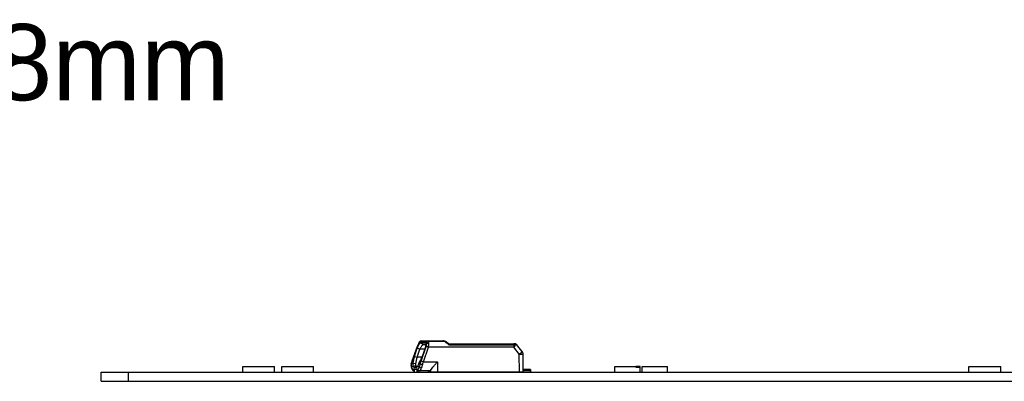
# Model space of a CAD drawing. Header units: millimetres. Extents: x 16 to 406, y 5 to 285.
# Tile 4 of 14: x 60 to 114, y 153 to 173. Entities that reach past the tile are written whole.
import ezdxf
from ezdxf.entities.mleader import LeaderData, LeaderLine
from ezdxf.math import Vec2, Vec3

# ---------------------------------------------------------------- set-up
doc = ezdxf.new("R2010")
doc.units = ezdxf.units.MM
doc.layers.add('Default', color=7, linetype='Continuous')
doc.layers.add('LINLED_280X28MM_', color=7, linetype='Continuous')

# ---------------------------------------------------------------- blocks, each defined once
blk = doc.blocks.new('_DOT')
at = {"color": 0}
blk.add_line((0, 0), (-1, 0), dxfattribs=at)
at = {"color": 0, "const_width": 0.333}
blk.add_lwpolyline([(-0.1665, 0, 1), (0.1665, 0, 1)], format="xyb", close=True, dxfattribs=at)
blk = doc.blocks.new('SE2')
at = {"layer": 'LINLED_280X28MM_', "color": 7, "linetype": 'Continuous'}
for p, q in [((82.547, 155.257), (82.133, 155.257)), ((82.206, 155.23), (82.341, 155.127)), ((82.206, 155.23), (82.455, 155.23)), ((82.223, 155.323), (82.637, 155.323)), ((82.341, 155.127), (82.485, 155.127)), ((82.485, 155.126), (82.341, 155.127)), ((82.476, 155.214), (82.455, 155.23)), ((82.637, 155.323), (82.637, 155.323)), ((82.637, 155.323), (83.421, 155.323)), ((83.439, 155.301), (82.655, 155.301)), ((83.751, 155.117), (87.353, 155.117)), ((83.752, 155.173), (83.753, 155.173)), ((83.753, 155.173), (87.327, 155.173)), ((87.327, 155.173), (87.388, 155.173)), ((87.327, 155.173), (87.394, 155.173)), ((87.394, 155.173), (87.388, 155.173)), ((87.472, 155.136), (87.472, 155.136)), ((87.773, 154.762), (87.472, 155.136)), ((81.997, 155.009), (81.717, 154.21)), ((82.001, 155.01), (81.721, 154.211)), ((81.853, 154.473), (82.01, 154.924)), ((82.003, 154.423), (82.16, 154.873)), ((82.16, 154.873), (82.01, 154.924)), ((82.42, 154.873), (82.16, 154.873)), ((82.23, 154.211), (82.506, 155.01)), ((82.438, 154.924), (82.281, 154.473)), ((82.349, 154.177), (82.625, 154.976)), ((82.624, 154.998), (87.305, 154.998)), ((87.306, 154.976), (82.625, 154.976)), ((87.306, 154.976), (87.628, 154.576)), ((87.636, 153.623), (87.629, 154.576)), ((87.85, 153.623), (87.84, 154.577)), ((81.682, 154.082), (81.763, 154.082)), ((81.717, 154.21), (81.717, 154.21)), ((81.909, 154.065), (81.763, 154.08)), ((81.853, 154.473), (82.003, 154.423)), ((82.263, 154.423), (82.003, 154.423)), ((82.099, 154.082), (82.179, 154.082)), ((82.349, 154.177), (83.118, 154.177)), ((83.118, 154.177), (83.119, 153.623)), ((64.597, 153.598), (66.097, 153.598)), ((64.597, 153.098), (64.597, 153.598)), ((66.097, 153.598), (202.597, 153.598)), ((66.097, 153.098), (66.097, 153.598)), ((72.397, 153.923), (74.147, 153.923)), ((72.397, 153.598), (72.397, 153.923)), ((74.147, 153.598), (74.147, 153.923)), ((74.547, 153.923), (76.297, 153.923)), ((74.547, 153.598), (74.547, 153.923)), ((76.297, 153.598), (76.297, 153.923)), ((81.676, 153.911), (81.785, 153.911)), ((81.764, 153.773), (82.039, 153.773)), ((81.935, 153.957), (81.785, 153.911)), ((82.005, 153.761), (81.8, 153.761)), ((82.007, 153.748), (81.842, 153.748)), ((81.842, 153.748), (81.842, 153.648)), ((81.856, 153.598), (81.842, 153.648)), ((81.994, 153.915), (81.851, 153.864)), ((81.953, 153.864), (81.851, 153.864)), ((81.953, 153.864), (81.987, 153.876)), ((82.02, 153.915), (81.994, 153.915)), ((82.02, 153.915), (81.994, 153.915)), ((82.01, 153.648), (81.995, 153.598)), ((82.01, 153.648), (82.01, 153.74)), ((82.018, 153.911), (82.128, 153.911)), ((82.089, 153.674), (82.089, 153.673)), ((82.1, 153.673), (82.089, 153.673)), ((82.135, 153.673), (82.1, 153.673)), ((82.685, 153.673), (82.135, 153.673)), ((82.624, 153.623), (82.639, 153.673)), ((82.624, 153.623), (82.745, 153.623)), ((82.744, 153.717), (82.745, 153.623)), ((82.745, 153.623), (83.119, 153.623)), ((82.808, 153.598), (82.815, 153.623)), ((83.119, 153.623), (87.636, 153.623)), ((83.19, 153.623), (83.214, 153.598)), ((83.263, 153.623), (83.263, 153.598)), ((83.659, 153.617), (83.657, 153.623)), ((87.262, 153.623), (87.255, 153.598)), ((87.636, 153.623), (87.85, 153.623)), ((88.185, 153.748), (87.849, 153.748)), ((88.185, 153.673), (87.85, 153.673)), ((88.25, 153.748), (88.185, 153.748)), ((88.185, 153.673), (88.185, 153.748)), ((88.235, 153.598), (88.25, 153.648)), ((88.25, 153.748), (88.25, 153.648)), ((92.897, 153.923), (94.047, 153.923)), ((92.897, 153.598), (92.897, 153.923)), ((94.297, 153.923), (94.047, 153.923)), ((94.047, 153.873), (94.047, 153.923)), ((94.047, 153.873), (94.297, 153.873)), ((94.297, 153.873), (94.297, 153.923)), ((94.297, 153.598), (94.297, 153.873)), ((94.397, 153.923), (95.797, 153.923)), ((94.397, 153.598), (94.397, 153.923)), ((95.797, 153.598), (95.797, 153.923)), ((112.397, 153.923), (114.147, 153.923)), ((112.397, 153.598), (112.397, 153.923)), ((114.147, 153.598), (114.147, 153.923)), ((64.597, 153.098), (66.097, 153.098)), ((66.097, 153.098), (202.597, 153.098))]:
    blk.add_line(p, q, dxfattribs=at)
for centre, radius, start, end in [((83.56, 154.367), 1.688, 151.6352, 157.5262), ((83.481, 154.397), 1.601, 151.7, 157.5013), ((82.954, 154.684), 1.001, 145.0707, 151.8722), ((83.036, 154.653), 1.093, 144.9565, 151.8531), ((83.025, 154.657), 1.08, 144.9288, 151.8133), ((82.223, 155.223), 0.1, 90.0013, 144.69), ((81.288, 155.356), 1.267, 344.1263, 350.9146), ((81.922, 155.258), 0.625, 350.6229, 359.9466), ((82.618, 155.046), 0.136, 75.1423, 125.8225), ((82.636, 155.193), 0.11, 79.7632, 144.1007), ((81.183, 155.318), 1.477, 347.5024, 354.5391), ((81.912, 155.253), 0.744, 354.1375, 3.6661), ((83.416, 154.993), 0.33, 83.8836, 89.1128), ((83.431, 155.083), 0.218, 53.1673, 87.8137), ((83.414, 154.978), 0.345, 58.8273, 83.7859), ((83.416, 154.993), 0.33, 82.4582, 82.8643), ((80.407, 150.777), 5.48, 52.3903, 54.8602), ((80.954, 150.857), 5.144, 57.0245, 59.1821), ((80.868, 150.718), 5.308, 57.0712, 59.1358), ((83.573, 155.15), 0.181, 349.5637, 6.9886), ((87.342, 154.957), 0.161, 71.6353, 85.8105), ((87.395, 155.074), 0.0986, 38.5244, 82.6663), ((82.091, 154.975), 0.1, 157.8119, 160.6784), ((86.971, 154.975), 0.335, 0.1541, 3.899), ((87.54, 154.574), 0.3, 0.6243, 38.8336), ((82.042, 153.978), 0.378, 165.7015, 194.2906), ((82.04, 153.983), 0.371, 164.6374, 191.3008), ((83.216, 153.682), 1.589, 160.5637, 165.8242), ((82.06, 154.033), 0.301, 170.9239, 204.0503), ((83.262, 153.944), 1.505, 159.4261, 174.767), ((82.108, 154.057), 0.2, 177.4687, 209.6817), ((83.478, 153.843), 1.585, 158.5361, 171.9391), ((83.445, 153.341), 1.536, 151.1932, 158.2194), ((80.362, 155.127), 2.028, 328.9371, 341.183), ((82.991, 153.743), 0.879, 157.3849, 169.0267), ((82.154, 153.709), 0.508, 67.3724, 81.3639), ((80.743, 154.61), 1.664, 339.0915, 344.94), ((83.816, 153.465), 1.616, 160.0543, 166.3921), ((82.511, 152.849), 1.034, 46.4795, 48.5313)]:
    blk.add_arc(centre, radius, start, end, dxfattribs=at)
for centre, major_axis, ratio, start_param, end_param in [((82.223, 155.223), (0, 0.1), 0.956303, 0, 1.221699), ((82.637, 155.223), (0, 0.1), 0.956305, 0.000004, 1.221713), ((82.637, 155.223), (0, -0.1), 0.292372, 2.462201, 3.141775), ((87.327, 155.073), (0, 0.1), 0.292372, 5.172941, 6.283183), ((87.327, 155.073), (0, -0.1), 0.700112, 1.946336, 3.141593), ((82.091, 154.975), (0.0944, -0.0331), 0.092152, 2.862053, 3.141593), ((82.596, 154.975), (0.0945, -0.0327), 0.107836, 1.293744, 2.861584), ((82.596, 154.975), (0, 0.1), 0.292372, 4.721048, 4.941921), ((87.54, 154.574), (-0.234, -0.188), 0.181536, 1.808482, 3.141593), ((87.54, 154.574), (-0.3, -0.003), 0.005794, 3.141593, 4.412742), ((81.852, 154.207), (-0.16, -0.421), 0.274914, 4.80804, 5.11815), ((82.097, 154.207), (0.16, 0.421), 0.273902, 4.515417, 4.825051), ((82.269, 154.047), (-0.0914, 0.0406), 0.188039, 0.283581, 1.96202), ((81.772, 153.911), (0.0969, 0.0246), 0.627575, 2.756777, 3.141298), ((81.764, 154.173), (0, -0.4), 0.292372, 5.428014, 6.283185), ((81.86, 153.773), (0, 0.1), 0.956305, 1.570796, 2.948915), ((81.851, 154.423), (0, 0.559), 0.292372, 2.730404, 3.141593), ((81.895, 153.773), (0.0059, 0.0998), 0.956014, 1.752954, 2.609883), ((81.994, 154.423), (0, -0.508), 0.292372, 5.872097, 6.283185), ((81.953, 154.423), (0, -0.559), 0.292372, 0, 0.411032), ((82.1, 153.773), (0.0059, -0.0998), 0.956014, 4.780887, 6.226356), ((82.052, 153.548), (0.1, 0.1), 0.739961, 0.637045, 1.280546), ((82.039, 154.173), (0, 0.4), 0.292372, 3.141593, 3.997018), ((82.135, 153.773), (0, -0.1), 0.956305, 4.712389, 6.283184), ((82.223, 153.911), (0.0969, -0.0246), 0.627575, 3.526536, 5.097359), ((82.135, 154.173), (0, 0.5), 0.292372, 3.141593, 3.996546), ((82.685, 154.173), (0, -0.5), 0.292372, 0, 0.420243), ((83.56, 153.898), (0, 0.3), 0.956305, 3.141593, 3.495831), ((87.028, 153.898), (0.241, -0.241), 0.739961, 5.235002, 5.64614), ((87.255, 153.898), (0, -0.3), 0.956305, 5.872047, 6.283185), ((88.149, 153.548), (-0.1, -0.1), 0.739961, 3.135137, 3.778638)]:
    blk.add_ellipse(centre, major_axis=major_axis, ratio=ratio, start_param=start_param, end_param=end_param, dxfattribs=at)
for points, degree, knots in [([(82.01, 154.924), (82.056, 155.051), (82.112, 155.14), (82.169, 155.229), (82.206, 155.23)], 2, [0, 0, 0, 0.5, 0.5, 1, 1, 1]), ([(82.341, 155.127), (82.338, 155.127), (82.331, 155.126), (82.318, 155.12), (82.305, 155.109), (82.29, 155.095), (82.274, 155.076), (82.252, 155.047), (82.223, 155.002), (82.191, 154.939), (82.17, 154.895), (82.16, 154.873)], 3, [0, 0, 0, 0, 0.076243, 0.154, 0.233466, 0.314826, 0.398252, 0.483904, 0.652499, 0.824381, 1, 1, 1, 1]), ([(82.455, 155.23), (82.49, 155.226), (82.486, 155.14), (82.482, 155.053), (82.438, 154.924)], 2, [0, 0, 0, 0.5, 0.5, 1, 1, 1]), ([(87.305, 154.998), (87.31, 155), (87.32, 155.003), (87.332, 155.014), (87.342, 155.028), (87.349, 155.046), (87.354, 155.067), (87.355, 155.091), (87.354, 155.108), (87.353, 155.117)], 3, [0, 0, 0, 0, 0.110474, 0.221192, 0.340028, 0.473427, 0.625996, 0.800833, 1, 1, 1, 1]), ([(87.471, 155.137), (87.472, 155.136), (87.473, 155.135), (87.472, 155.133), (87.464, 155.129), (87.442, 155.122), (87.41, 155.114), (87.392, 155.11)], 3, [0.1730813, 0.1730813, 0.1730813, 0.1730813, 0.2415415, 0.3595639, 0.4763144, 0.719925, 1, 1, 1, 1]), ([(82.624, 154.998), (82.601, 155.005), (82.575, 155.01), (82.532, 155.015), (82.515, 155.014), (82.506, 155.01)], 3, [0, 0, 0, 0, 0.5, 0.5, 1, 1, 1, 1]), ([(87.392, 155.11), (87.391, 155.097), (87.387, 155.075), (87.378, 155.044), (87.366, 155.017), (87.342, 154.992), (87.318, 154.982), (87.306, 154.976)], 3, [0, 0, 0, 0, 0.236284, 0.423963, 0.564449, 0.773732, 1, 1, 1, 1]), ([(82.744, 153.717), (82.755, 153.732), (82.771, 153.752), (82.789, 153.774), (82.812, 153.803), (82.84, 153.835), (82.869, 153.869), (82.91, 153.917), (82.954, 153.969), (82.996, 154.021), (83.037, 154.071), (83.078, 154.123), (83.116, 154.175), (83.117, 154.176), (83.117, 154.176), (83.118, 154.177)], 3, [0, 0, 0, 0, 0.173748, 0.173748, 0.173748, 0.392637, 0.392637, 0.392637, 0.700339, 0.700339, 0.700339, 0.995483, 0.995483, 0.995483, 1, 1, 1, 1]), ([(81.675, 153.886), (81.676, 153.882), (81.678, 153.872), (81.684, 153.854), (81.691, 153.832), (81.699, 153.811), (81.707, 153.791), (81.717, 153.772), (81.728, 153.754), (81.739, 153.738), (81.75, 153.725), (81.761, 153.714), (81.772, 153.704), (81.784, 153.696), (81.797, 153.688), (81.81, 153.682), (81.824, 153.678), (81.835, 153.675), (81.841, 153.674), (81.842, 153.674)], 3, [0, 0, 0, 0, 0.0293829, 0.0986704, 0.1689298, 0.2406926, 0.3142362, 0.3896613, 0.4663903, 0.5310356, 0.5906683, 0.6458496, 0.6974762, 0.7463908, 0.7932934, 0.8387405, 0.8880973, 0.9359865, 0.9428977, 0.9428977, 0.9428977, 0.9428977])]:
    blk.add_open_spline(points, degree=degree, knots=knots, dxfattribs=at)
for points, degree in [([(82.073, 155.168), (82.071, 155.165), (82.07, 155.161), (82.071, 155.156)], 3), ([(82.139, 155.278), (82.136, 155.272), (82.134, 155.265), (82.133, 155.257)], 3), ([(83.439, 155.301), (83.434, 155.315), (83.427, 155.323), (83.421, 155.323)], 3), ([(83.591, 155.274), (83.585, 155.275), (83.574, 155.269), (83.561, 155.258)], 3), ([(81.675, 154.07), (81.676, 154.075), (81.678, 154.078), (81.682, 154.081)], 3), ([(83.659, 153.617), (83.667, 153.62), (83.674, 153.623)], 2)]:
    blk.add_open_spline(points, degree=degree, dxfattribs=at)

msp = doc.modelspace()

# ---------------------------------------------------------------- block references
at = {"layer": 'Default'}
msp.add_blockref('SE2', (0, 0), dxfattribs=at)

# ---------------------------------------------------------------- leaders
at = {"layer": 'Default', "color": 7, "linetype": 'Continuous'}
ml = msp.add_multileader_mtext('Standard', dxfattribs=at)
ml.set_content('{\\pxsm0.9;\\fArial|b0||i0||c0|p34;\\W1.;LinLED 280x28mm\\P}', color=256)
ml.set_leader_properties()
ml.set_arrow_properties(name='DOT')
ml.build(insert=Vec2(0, 0))
ml.multileader.update_dxf_attribs({"leader_type": 0, "dogleg_length": 0, "arrow_head_size": 4.2})
ctx = ml.context
ctx.base_point, ctx.char_height, ctx.arrow_head_size, ctx.landing_gap_size = Vec3(19.7826, 170.6541), 4.2, 4.2, 1.47
ctx.mtext.insert = Vec3(21.7826, 172.7898)

doc.saveas('drawing.dxf')
